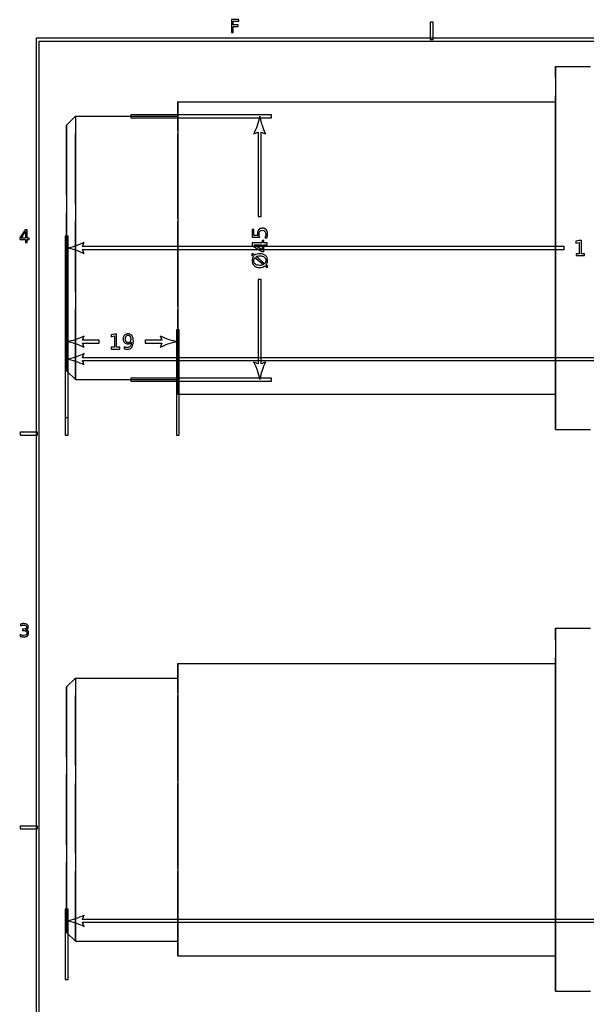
# Model space of a CAD drawing. Header units: millimetres. Extents: x -205 to 205, y -138 to 138.
# Tile 2 of 7: x -205 to -108, y -30 to 138. Entities that reach past the tile are written whole.
import ezdxf

# ---------------------------------------------------------------- set-up
doc = ezdxf.new("R2010")
doc.units = ezdxf.units.MM
doc.linetypes.add('ACAD_ISO02W100', pattern=[15, 12, -3])
doc.layers.add('不可见轮廓', color=7, linetype='ACAD_ISO02W100')
doc.layers.add('可见轮廓', color=7, linetype='Continuous')

msp = doc.modelspace()

# ---------------------------------------------------------------- linework, layer by layer
at = {"layer": '不可见轮廓'}
for points in [[(-113.55, 68.05), (-113.55, 68.83), (-113.55, 71.12), (-113.55, 74.81), (-113.55, 79.72), (-113.55, 85.6), (-113.55, 92.15), (-113.55, 99.05), (-113.55, 105.95), (-113.55, 112.5), (-113.55, 118.38), (-113.55, 123.29), (-113.55, 126.98), (-113.55, 129.27), (-113.55, 130.05)], [(-178.05, 74.05), (-178.05, 74.68), (-178.05, 76.53), (-178.05, 79.51), (-178.05, 83.46), (-178.05, 88.2), (-178.05, 93.49), (-178.05, 99.05), (-178.05, 104.61), (-178.05, 109.9), (-178.05, 114.64), (-178.05, 118.6), (-178.05, 121.58), (-178.05, 123.42), (-178.05, 124.05)], [(-113.55, 74.05), (-113.55, 74.68), (-113.55, 76.53), (-113.55, 79.51), (-113.55, 83.46), (-113.55, 88.2), (-113.55, 93.49), (-113.55, 99.05), (-113.55, 104.61), (-113.55, 109.9), (-113.55, 114.64), (-113.55, 118.6), (-113.55, 121.58), (-113.55, 123.42), (-113.55, 124.05)], [(-113.55, 124.05), (-113.55, 123.89), (-113.55, 123.42), (-113.55, 122.65), (-113.55, 121.58), (-113.55, 120.22), (-113.55, 118.6), (-113.55, 116.73), (-113.55, 114.64), (-113.55, 112.35), (-113.55, 109.9), (-113.55, 107.31), (-113.55, 104.61), (-113.55, 101.85), (-113.55, 99.05)], [(-195.55, 76.55), (-195.55, 77.12), (-195.55, 78.78), (-195.55, 81.46), (-195.55, 85.02), (-195.55, 89.29), (-195.55, 94.04), (-195.55, 99.05), (-195.55, 104.06), (-195.55, 108.81), (-195.55, 113.08), (-195.55, 116.64), (-195.55, 119.32), (-195.55, 120.99), (-195.55, 121.55)], [(-178.05, 76.55), (-178.05, 77.12), (-178.05, 78.78), (-178.05, 81.46), (-178.05, 85.02), (-178.05, 89.29), (-178.05, 94.04), (-178.05, 99.05), (-178.05, 104.06), (-178.05, 108.81), (-178.05, 113.08), (-178.05, 116.64), (-178.05, 119.32), (-178.05, 120.99), (-178.05, 121.55)], [(-178.05, 121.55), (-178.05, 121.41), (-178.05, 120.99), (-178.05, 120.29), (-178.05, 119.32), (-178.05, 118.1), (-178.05, 116.64), (-178.05, 114.96), (-178.05, 113.08), (-178.05, 111.02), (-178.05, 108.81), (-178.05, 106.48), (-178.05, 104.06), (-178.05, 101.57), (-178.05, 99.05)], [(-197.05, 78.05), (-197.05, 78.58), (-197.05, 80.13), (-197.05, 82.63), (-197.05, 85.96), (-197.05, 89.94), (-197.05, 94.38), (-197.05, 99.05), (-197.05, 103.72), (-197.05, 108.16), (-197.05, 112.14), (-197.05, 115.47), (-197.05, 117.97), (-197.05, 119.52), (-197.05, 120.05)], [(-178.05, 99.05), (-178.05, 96.53), (-178.05, 94.04), (-178.05, 91.62), (-178.05, 89.29), (-178.05, 87.08), (-178.05, 85.02), (-178.05, 83.14), (-178.05, 81.46), (-178.05, 80), (-178.05, 78.78), (-178.05, 77.81), (-178.05, 77.12), (-178.05, 76.69), (-178.05, 76.55)], [(-113.55, 99.05), (-113.55, 96.25), (-113.55, 93.49), (-113.55, 90.79), (-113.55, 88.2), (-113.55, 85.75), (-113.55, 83.46), (-113.55, 81.37), (-113.55, 79.51), (-113.55, 77.88), (-113.55, 76.53), (-113.55, 75.45), (-113.55, 74.68), (-113.55, 74.21), (-113.55, 74.05)], [(-113.55, -27.95), (-113.55, -27.17), (-113.55, -24.88), (-113.55, -21.19), (-113.55, -16.28), (-113.55, -10.4), (-113.55, -3.85), (-113.55, 3.05), (-113.55, 9.95), (-113.55, 16.5), (-113.55, 22.38), (-113.55, 27.29), (-113.55, 30.98), (-113.55, 33.27), (-113.55, 34.05)], [(-178.05, -21.95), (-178.05, -21.32), (-178.05, -19.47), (-178.05, -16.49), (-178.05, -12.54), (-178.05, -7.8), (-178.05, -2.51), (-178.05, 3.05), (-178.05, 8.61), (-178.05, 13.9), (-178.05, 18.64), (-178.05, 22.6), (-178.05, 25.58), (-178.05, 27.42), (-178.05, 28.05)], [(-113.55, -21.95), (-113.55, -21.32), (-113.55, -19.47), (-113.55, -16.49), (-113.55, -12.54), (-113.55, -7.8), (-113.55, -2.51), (-113.55, 3.05), (-113.55, 8.61), (-113.55, 13.9), (-113.55, 18.64), (-113.55, 22.6), (-113.55, 25.58), (-113.55, 27.42), (-113.55, 28.05)], [(-113.55, 28.05), (-113.55, 27.42), (-113.55, 25.58), (-113.55, 22.6), (-113.55, 18.64), (-113.55, 13.9), (-113.55, 8.61), (-113.55, 3.05), (-113.55, -2.51), (-113.55, -7.8), (-113.55, -12.54), (-113.55, -16.49), (-113.55, -19.47), (-113.55, -21.32), (-113.55, -21.95)], [(-195.55, -19.45), (-195.55, -18.88), (-195.55, -17.22), (-195.55, -14.54), (-195.55, -10.98), (-195.55, -6.71), (-195.55, -1.96), (-195.55, 3.05), (-195.55, 8.06), (-195.55, 12.81), (-195.55, 17.08), (-195.55, 20.64), (-195.55, 23.32), (-195.55, 24.99), (-195.55, 25.55)], [(-178.05, -19.45), (-178.05, -18.88), (-178.05, -17.22), (-178.05, -14.54), (-178.05, -10.98), (-178.05, -6.71), (-178.05, -1.96), (-178.05, 3.05), (-178.05, 8.06), (-178.05, 12.81), (-178.05, 17.08), (-178.05, 20.64), (-178.05, 23.32), (-178.05, 24.99), (-178.05, 25.55)], [(-178.05, 25.55), (-178.05, 24.99), (-178.05, 23.32), (-178.05, 20.64), (-178.05, 17.08), (-178.05, 12.81), (-178.05, 8.06), (-178.05, 3.05), (-178.05, -1.96), (-178.05, -6.71), (-178.05, -10.98), (-178.05, -14.54), (-178.05, -17.22), (-178.05, -18.88), (-178.05, -19.45)], [(-197.05, -17.95), (-197.05, -17.42), (-197.05, -15.87), (-197.05, -13.37), (-197.05, -10.04), (-197.05, -6.06), (-197.05, -1.62), (-197.05, 3.05), (-197.05, 7.72), (-197.05, 12.16), (-197.05, 16.14), (-197.05, 19.47), (-197.05, 21.97), (-197.05, 23.52), (-197.05, 24.05)]]:
    msp.add_open_spline(points, degree=1, dxfattribs=at)
at = {"layer": '可见轮廓'}
for p, q in [((-168.9, 138.07), (-168.9, 135.88)), ((-167.64, 138.07), (-168.9, 138.07)), ((-167.64, 137.82), (-167.64, 138.07)), ((-168.61, 137.82), (-167.64, 137.82)), ((-168.61, 137.17), (-168.61, 137.82)), ((-167.74, 137.17), (-168.61, 137.17)), ((-168.61, 136.92), (-167.74, 136.92)), ((-168.61, 135.88), (-168.61, 136.92)), ((-167.74, 136.92), (-167.74, 137.17)), ((-134.92, 137.67), (-134.92, 134.67)), ((-134.42, 137.67), (-134.92, 137.67)), ((-134.42, 134.67), (-134.42, 137.67)), ((202.25, 134.92), (-202.25, 134.92)), ((-202.25, 134.92), (-202.25, -134.92)), ((-168.9, 135.88), (-168.61, 135.88)), ((-134.92, 134.67), (-134.42, 134.67)), ((-201.75, 134.42), (201.75, 134.42)), ((-201.75, -134.42), (-201.75, 134.42)), ((-113.55, 130.05), (-107.55, 130.05)), ((-178.05, 124.05), (-113.55, 124.05)), ((-197.05, 120.05), (-195.55, 121.55)), ((-195.55, 121.55), (-178.05, 121.55)), ((-162.05, 121.8), (-186.05, 121.8)), ((-186.05, 121.8), (-186.05, 121.3)), ((-186.05, 121.3), (-162.05, 121.3)), ((-162.05, 121.3), (-162.05, 121.8)), ((-165.05, 118.55), (-164.3, 118.83)), ((-164.3, 118.83), (-164.3, 104.42)), ((-163.8, 104.42), (-163.8, 118.83)), ((-163.8, 118.83), (-163.05, 118.55)), ((-164.3, 104.42), (-163.8, 104.42)), ((-204.15, 102.15), (-205.06, 100.76)), ((-204.82, 100.72), (-204.07, 101.89)), ((-203.78, 102.15), (-204.15, 102.15)), ((-204.07, 101.89), (-204.07, 100.72)), ((-203.78, 100.72), (-203.78, 102.15)), ((-197.3, 101.05), (-197.3, 67.05)), ((-196.8, 101.05), (-197.3, 101.05)), ((-196.8, 67.05), (-196.8, 101.05)), ((-165.33, 102.23), (-165.33, 100.87)), ((-165.04, 102.23), (-165.33, 102.23)), ((-165.04, 101.19), (-165.04, 102.23)), ((-164.41, 101.19), (-165.04, 101.19)), ((-205.06, 100.76), (-205.06, 100.48)), ((-205.06, 100.48), (-204.07, 100.48)), ((-204.07, 100.72), (-204.82, 100.72)), ((-204.07, 100.48), (-204.07, 99.96)), ((-204.07, 99.96), (-203.78, 99.96)), ((-203.46, 100.72), (-203.78, 100.72)), ((-203.78, 100.48), (-203.46, 100.48)), ((-203.78, 99.96), (-203.78, 100.48)), ((-203.46, 100.48), (-203.46, 100.72)), ((-194.33, 99.3), (-194.05, 100.05)), ((-112.08, 99.3), (-194.33, 99.3)), ((-165.33, 100.87), (-164.04, 100.87)), ((-165.33, 99.93), (-165.33, 99.5)), ((-163.66, 99.93), (-165.33, 99.93)), ((-165.33, 99.5), (-163.71, 98.44)), ((-165.03, 99.59), (-163.66, 99.59)), ((-163.66, 98.72), (-165.03, 99.59)), ((-163.66, 100.3), (-163.66, 99.93)), ((-163.38, 100.3), (-163.66, 100.3)), ((-163.66, 99.59), (-163.66, 98.72)), ((-163.38, 99.93), (-163.38, 100.3)), ((-162.77, 99.93), (-163.38, 99.93)), ((-163.38, 99.59), (-162.77, 99.59)), ((-163.38, 98.44), (-163.38, 99.59)), ((-163.18, 100.76), (-162.83, 100.76)), ((-162.77, 99.59), (-162.77, 99.93)), ((-112.08, 98.8), (-112.08, 99.3)), ((-109.47, 100.33), (-110.08, 100.21)), ((-110.08, 100.21), (-110.08, 99.89)), ((-110.08, 99.89), (-109.47, 100.01)), ((-109.12, 100.33), (-109.47, 100.33)), ((-109.47, 100.01), (-109.47, 98.07)), ((-109.12, 98.07), (-109.12, 100.33)), ((-194.05, 98.05), (-194.33, 98.8)), ((-194.33, 98.8), (-112.08, 98.8)), ((-165.29, 98.09), (-165.44, 97.92)), ((-165.44, 97.92), (-165.11, 97.64)), ((-164.95, 97.8), (-165.29, 98.09)), ((-163.71, 98.44), (-163.38, 98.44)), ((-110.03, 98.07), (-110.03, 97.78)), ((-109.47, 98.07), (-110.03, 98.07)), ((-110.03, 97.78), (-108.56, 97.78)), ((-108.56, 98.07), (-109.12, 98.07)), ((-108.56, 97.78), (-108.56, 98.07)), ((-164.87, 97.43), (-163.42, 96.21)), ((-163.23, 96.35), (-164.67, 97.57)), ((-163.15, 95.98), (-162.81, 95.69)), ((-162.65, 95.86), (-162.98, 96.14)), ((-162.81, 95.69), (-162.65, 95.86)), ((-163.8, 93.69), (-164.3, 93.69)), ((-164.3, 93.69), (-164.3, 79.27)), ((-163.8, 79.27), (-163.8, 93.69)), ((-197.3, 85.05), (-197.3, 67.05)), ((-196.8, 85.05), (-197.3, 85.05)), ((-196.8, 67.05), (-196.8, 85.05)), ((-188.85, 84.33), (-189.46, 84.21)), ((-189.46, 84.21), (-189.46, 83.89)), ((-188.5, 84.33), (-188.85, 84.33)), ((-188.5, 82.07), (-188.5, 84.33)), ((-178.3, 85.05), (-178.3, 67.05)), ((-177.8, 85.05), (-178.3, 85.05)), ((-177.8, 67.05), (-177.8, 85.05)), ((-194.33, 83.3), (-194.05, 84.05)), ((-191.46, 83.3), (-194.33, 83.3)), ((-194.05, 82.05), (-194.33, 82.8)), ((-194.33, 82.8), (-191.46, 82.8)), ((-191.46, 82.8), (-191.46, 83.3)), ((-189.46, 83.89), (-188.84, 84.01)), ((-188.84, 84.01), (-188.84, 82.07)), ((-180.77, 83.3), (-183.64, 83.3)), ((-183.64, 83.3), (-183.64, 82.8)), ((-183.64, 82.8), (-180.77, 82.8)), ((-181.05, 84.05), (-180.77, 83.3)), ((-180.77, 82.8), (-181.05, 82.05)), ((-197.3, 82.05), (-197.3, 70.05)), ((-196.8, 82.05), (-197.3, 82.05)), ((-196.8, 70.05), (-196.8, 82.05)), ((-194.33, 80.3), (-194.05, 81.05)), ((-189.41, 82.07), (-189.41, 81.78)), ((-188.84, 82.07), (-189.41, 82.07)), ((-189.41, 81.78), (-187.94, 81.78)), ((-187.94, 82.07), (-188.5, 82.07)), ((-187.94, 81.78), (-187.94, 82.07)), ((-187.23, 82.14), (-187.23, 81.83)), ((-82.14, 80.3), (-194.33, 80.3)), ((-194.05, 79.05), (-194.33, 79.8)), ((-194.33, 79.8), (-82.14, 79.8)), ((-164.3, 79.27), (-165.05, 79.55)), ((-163.05, 79.55), (-163.8, 79.27)), ((-197.05, 78.05), (-195.55, 76.55)), ((-195.55, 76.55), (-178.05, 76.55)), ((-162.05, 76.8), (-186.05, 76.8)), ((-186.05, 76.8), (-186.05, 76.3)), ((-186.05, 76.3), (-162.05, 76.3)), ((-162.05, 76.3), (-162.05, 76.8)), ((-178.05, 74.05), (-113.55, 74.05)), ((-197.3, 70.05), (-196.8, 70.05)), ((-202, 67.58), (-205, 67.58)), ((-205, 67.58), (-205, 67.08)), ((-202, 67.08), (-202, 67.58)), ((-113.55, 68.05), (-107.55, 68.05)), ((-205, 67.08), (-202, 67.08)), ((-197.3, 67.05), (-196.8, 67.05)), ((-197.3, 67.05), (-196.8, 67.05)), ((-178.3, 67.05), (-177.8, 67.05)), ((-204.91, 34.76), (-204.91, 34.5)), ((-204.6, 33.92), (-204.6, 33.68)), ((-204.33, 33.92), (-204.6, 33.92)), ((-204.6, 33.68), (-204.34, 33.68)), ((-113.55, 34.05), (-107.55, 34.05)), ((-204.98, 32.98), (-204.98, 32.69)), ((-178.05, 28.05), (-113.55, 28.05)), ((-197.05, 24.05), (-195.55, 25.55)), ((-195.55, 25.55), (-178.05, 25.55)), ((-202, 0.25), (-205, 0.25)), ((-205, 0.25), (-205, -0.25)), ((-202, -0.25), (-202, 0.25)), ((-205, -0.25), (-202, -0.25)), ((-197.3, -13.95), (-197.3, -25.95)), ((-196.8, -13.95), (-197.3, -13.95)), ((-196.8, -25.95), (-196.8, -13.95)), ((-194.33, -15.7), (-194.05, -14.95)), ((-82.14, -15.7), (-194.33, -15.7)), ((-194.05, -16.95), (-194.33, -16.2)), ((-194.33, -16.2), (-82.14, -16.2)), ((-195.55, -19.45), (-197.05, -17.95)), ((-195.55, -19.45), (-178.05, -19.45)), ((-178.05, -21.95), (-113.55, -21.95)), ((-197.3, -25.95), (-196.8, -25.95)), ((-113.55, -27.95), (-107.55, -27.95))]:
    msp.add_line(p, q, dxfattribs=at)
for centre, start, end in [((-174.05, 123.22), -27.4076, -9.4623), ((-154.05, 123.22), -170.5377, -152.5924), ((-198.71, 109.05), -80.5377, -62.5924), ((-198.71, 89.05), 62.5924, 80.5377), ((-198.71, 93.05), -80.5377, -62.5924), ((-198.71, 73.05), 62.5924, 80.5377), ((-176.38, 93.05), -117.4076, -99.4623), ((-176.38, 73.05), 99.4623, 117.4076), ((-198.71, 90.05), -80.5377, -62.5924), ((-198.71, 70.05), 62.5924, 80.5377), ((-174.05, 74.88), 9.4623, 27.4076), ((-154.05, 74.88), 152.5924, 170.5377), ((-198.71, -5.95), -80.5377, -62.5924), ((-198.71, -25.95), 62.5924, 80.5377)]:
    msp.add_arc(centre, 10.14, start, end, dxfattribs=at)
for points in [[(-113.55, 130.05), (-113.55, 129.86), (-113.55, 129.27), (-113.55, 128.31), (-113.55, 126.98), (-113.55, 125.3), (-113.55, 123.29), (-113.55, 120.97), (-113.55, 118.38), (-113.55, 115.54), (-113.55, 112.5), (-113.55, 109.29), (-113.55, 105.95), (-113.55, 102.52), (-113.55, 99.05)], [(-178.05, 124.05), (-178.05, 123.89), (-178.05, 123.42), (-178.05, 122.65), (-178.05, 121.58), (-178.05, 120.22), (-178.05, 118.6), (-178.05, 116.73), (-178.05, 114.64), (-178.05, 112.35), (-178.05, 109.9), (-178.05, 107.31), (-178.05, 104.61), (-178.05, 101.85), (-178.05, 99.05)], [(-195.55, 121.55), (-195.55, 121.41), (-195.55, 120.99), (-195.55, 120.29), (-195.55, 119.32), (-195.55, 118.1), (-195.55, 116.64), (-195.55, 114.96), (-195.55, 113.08), (-195.55, 111.02), (-195.55, 108.81), (-195.55, 106.48), (-195.55, 104.06), (-195.55, 101.57), (-195.55, 99.05)], [(-197.05, 120.05), (-197.05, 119.92), (-197.05, 119.52), (-197.05, 118.87), (-197.05, 117.97), (-197.05, 116.83), (-197.05, 115.47), (-197.05, 113.9), (-197.05, 112.14), (-197.05, 110.22), (-197.05, 108.16), (-197.05, 105.99), (-197.05, 103.72), (-197.05, 101.4), (-197.05, 99.05)], [(-197.05, 99.05), (-197.05, 96.7), (-197.05, 94.38), (-197.05, 92.12), (-197.05, 89.94), (-197.05, 87.88), (-197.05, 85.96), (-197.05, 84.2), (-197.05, 82.63), (-197.05, 81.27), (-197.05, 80.13), (-197.05, 79.23), (-197.05, 78.58), (-197.05, 78.18), (-197.05, 78.05)], [(-195.55, 99.05), (-195.55, 96.53), (-195.55, 94.04), (-195.55, 91.62), (-195.55, 89.29), (-195.55, 87.08), (-195.55, 85.02), (-195.55, 83.14), (-195.55, 81.46), (-195.55, 80), (-195.55, 78.78), (-195.55, 77.81), (-195.55, 77.12), (-195.55, 76.69), (-195.55, 76.55)], [(-178.05, 99.05), (-178.05, 96.25), (-178.05, 93.49), (-178.05, 90.79), (-178.05, 88.2), (-178.05, 85.75), (-178.05, 83.46), (-178.05, 81.37), (-178.05, 79.51), (-178.05, 77.88), (-178.05, 76.53), (-178.05, 75.45), (-178.05, 74.68), (-178.05, 74.21), (-178.05, 74.05)], [(-113.55, 99.05), (-113.55, 95.58), (-113.55, 92.15), (-113.55, 88.81), (-113.55, 85.6), (-113.55, 82.56), (-113.55, 79.72), (-113.55, 77.13), (-113.55, 74.81), (-113.55, 72.8), (-113.55, 71.12), (-113.55, 69.79), (-113.55, 68.83), (-113.55, 68.25), (-113.55, 68.05)], [(-113.55, 34.05), (-113.55, 33.27), (-113.55, 30.98), (-113.55, 27.29), (-113.55, 22.38), (-113.55, 16.5), (-113.55, 9.95), (-113.55, 3.05), (-113.55, -3.85), (-113.55, -10.4), (-113.55, -16.28), (-113.55, -21.19), (-113.55, -24.88), (-113.55, -27.17), (-113.55, -27.95)], [(-178.05, 28.05), (-178.05, 27.42), (-178.05, 25.58), (-178.05, 22.6), (-178.05, 18.64), (-178.05, 13.9), (-178.05, 8.61), (-178.05, 3.05), (-178.05, -2.51), (-178.05, -7.8), (-178.05, -12.54), (-178.05, -16.49), (-178.05, -19.47), (-178.05, -21.32), (-178.05, -21.95)], [(-195.55, 25.55), (-195.55, 24.99), (-195.55, 23.32), (-195.55, 20.64), (-195.55, 17.08), (-195.55, 12.81), (-195.55, 8.06), (-195.55, 3.05), (-195.55, -1.96), (-195.55, -6.71), (-195.55, -10.98), (-195.55, -14.54), (-195.55, -17.22), (-195.55, -18.88), (-195.55, -19.45)], [(-197.05, 24.05), (-197.05, 23.52), (-197.05, 21.97), (-197.05, 19.47), (-197.05, 16.14), (-197.05, 12.16), (-197.05, 7.72), (-197.05, 3.05), (-197.05, -1.62), (-197.05, -6.06), (-197.05, -10.04), (-197.05, -13.37), (-197.05, -15.87), (-197.05, -17.42), (-197.05, -17.95)]]:
    msp.add_open_spline(points, degree=1, dxfattribs=at)
for points, degree, knots in [([(-162.83, 100.76), (-162.72, 101.12), (-162.72, 101.44), (-162.72, 101.9), (-162.95, 102.16), (-163.18, 102.42), (-163.59, 102.42), (-163.99, 102.42), (-164.23, 102.17), (-164.46, 101.92), (-164.46, 101.49), (-164.46, 101.34), (-164.41, 101.19)], 2, [0, 0, 0, 2, 2, 4.904255, 4.904255, 7.808511, 7.808511, 10.62841, 10.62841, 13.448309, 13.448309, 14.440914, 14.440914, 14.440914]), ([(-164.04, 100.87), (-164.13, 101.06), (-164.17, 101.24), (-164.17, 101.43), (-164.17, 101.63), (-164.12, 101.78), (-164.02, 101.9), (-163.91, 102.01), (-163.77, 102.07), (-163.59, 102.07), (-163.42, 102.07), (-163.27, 102.01), (-163.17, 101.9), (-163.07, 101.78), (-163.02, 101.63), (-163.02, 101.43), (-163.02, 101.18), (-163.07, 100.97), (-163.18, 100.76)], 3, [0, 0, 0, 0, 2, 2, 2, 4.135802, 4.135802, 4.135802, 6.271605, 6.271605, 6.271605, 8.407407, 8.407407, 8.407407, 10.54321, 10.54321, 10.54321, 13.185185, 13.185185, 13.185185, 13.185185]), ([(-165.11, 97.64), (-165.28, 97.44), (-165.37, 97.19), (-165.37, 96.89), (-165.37, 96.53), (-165.25, 96.25), (-165.01, 96.03), (-164.77, 95.82), (-164.45, 95.71), (-164.05, 95.71), (-163.68, 95.71), (-163.38, 95.8), (-163.15, 95.98)], 3, [0, 0, 0, 0, 2, 2, 2, 4.423077, 4.423077, 4.423077, 6.846154, 6.846154, 6.846154, 9.036506, 9.036506, 9.036506, 9.036506]), ([(-162.98, 96.14), (-162.81, 96.35), (-162.72, 96.6), (-162.72, 96.89), (-162.72, 97.25), (-162.84, 97.54), (-163.08, 97.75), (-163.32, 97.96), (-163.65, 98.07), (-164.05, 98.07), (-164.41, 98.07), (-164.71, 97.98), (-164.95, 97.8)], 3, [0, 0, 0, 0, 2, 2, 2, 4.453125, 4.453125, 4.453125, 6.90625, 6.90625, 6.90625, 9.102249, 9.102249, 9.102249, 9.102249]), ([(-164.67, 97.57), (-164.51, 97.66), (-164.3, 97.71), (-164.05, 97.71), (-163.73, 97.71), (-163.47, 97.63), (-163.29, 97.49), (-163.1, 97.34), (-163.01, 97.14), (-163.01, 96.89), (-163, 96.68), (-163.08, 96.49), (-163.23, 96.35)], 3, [0, 0, 0, 0, 2, 2, 2, 4.517857, 4.517857, 4.517857, 7.035714, 7.035714, 7.035714, 9.210227, 9.210227, 9.210227, 9.210227]), ([(-163.42, 96.21), (-163.57, 96.12), (-163.79, 96.07), (-164.05, 96.07), (-164.37, 96.07), (-164.62, 96.15), (-164.81, 96.29), (-165, 96.44), (-165.09, 96.64), (-165.09, 96.89), (-165.09, 97.11), (-165.01, 97.3), (-164.87, 97.43)], 3, [0, 0, 0, 0, 2, 2, 2, 4.526786, 4.526786, 4.526786, 7.053571, 7.053571, 7.053571, 9.235795, 9.235795, 9.235795, 9.235795]), ([(-187.23, 81.83), (-187.04, 81.76), (-186.87, 81.73), (-186.69, 81.73), (-186.37, 81.73), (-186.11, 81.85), (-185.92, 82.09), (-185.73, 82.33), (-185.64, 82.65), (-185.64, 83.05), (-185.64, 83.48), (-185.71, 83.81), (-185.87, 84.04), (-186.02, 84.26), (-186.25, 84.37), (-186.54, 84.37), (-186.8, 84.37), (-187.01, 84.3), (-187.16, 84.14), (-187.32, 83.98), (-187.4, 83.77), (-187.4, 83.51), (-187.4, 83.24), (-187.32, 83.03), (-187.17, 82.87), (-187.02, 82.72), (-186.82, 82.64), (-186.57, 82.64), (-186.32, 82.64), (-186.11, 82.75), (-185.98, 82.95)], 3, [0, 0, 0, 0, 2, 2, 2, 5.723684, 5.723684, 5.723684, 9.447368, 9.447368, 9.447368, 13.43477, 13.43477, 13.43477, 17.422171, 17.422171, 17.422171, 20.901525, 20.901525, 20.901525, 24.380879, 24.380879, 24.380879, 27.935871, 27.935871, 27.935871, 31.490863, 31.490863, 31.490863, 34.918891, 34.918891, 34.918891, 34.918891]), ([(-185.98, 82.95), (-186, 82.63), (-186.06, 82.4), (-186.18, 82.25), (-186.31, 82.09), (-186.48, 82.02), (-186.71, 82.02), (-186.88, 82.02), (-187.06, 82.06), (-187.23, 82.14)], 3, [0, 0, 0, 0, 1, 1, 1, 2, 2, 2, 2.75, 2.75, 2.75, 2.75]), ([(-186.54, 82.91), (-186.78, 82.91), (-186.91, 83.07), (-187.05, 83.23), (-187.05, 83.51), (-187.05, 83.78), (-186.91, 83.94), (-186.78, 84.1), (-186.54, 84.1), (-186.31, 84.1), (-186.18, 83.94), (-186.04, 83.78), (-186.04, 83.51), (-186.04, 83.23), (-186.18, 83.07), (-186.31, 82.91), (-186.54, 82.91)], 2, [0, 0, 0, 1, 1, 2, 2, 2.993827, 2.993827, 3.987654, 3.987654, 4.981481, 4.981481, 5.975309, 5.975309, 6.975309, 6.975309, 7.975309, 7.975309, 7.975309]), ([(-204.98, 32.69), (-204.67, 32.59), (-204.39, 32.59), (-203.98, 32.59), (-203.76, 32.76), (-203.54, 32.94), (-203.54, 33.26), (-203.54, 33.47), (-203.66, 33.62), (-203.77, 33.76), (-203.99, 33.81)], 2, [0, 0, 0, 2, 2, 4.978723, 4.978723, 7.957447, 7.957447, 9.898334, 9.898334, 11.839222, 11.839222, 11.839222]), ([(-204.34, 33.68), (-204.18, 33.68), (-204.06, 33.64), (-203.97, 33.57), (-203.88, 33.49), (-203.83, 33.39), (-203.83, 33.26), (-203.83, 33.12), (-203.88, 33.02), (-203.98, 32.94), (-204.07, 32.87), (-204.21, 32.83), (-204.4, 32.83), (-204.61, 32.83), (-204.81, 32.88), (-204.98, 32.98)], 3, [0, 0, 0, 0, 1, 1, 1, 2, 2, 2, 3.083333, 3.083333, 3.083333, 4.166667, 4.166667, 4.166667, 5.409649, 5.409649, 5.409649, 5.409649]), ([(-203.99, 33.81), (-203.73, 33.87), (-203.59, 34.05), (-203.59, 34.29), (-203.59, 34.46), (-203.65, 34.6), (-203.78, 34.7), (-203.91, 34.8), (-204.09, 34.85), (-204.32, 34.85), (-204.49, 34.85), (-204.69, 34.82), (-204.91, 34.76)], 3, [0, 0, 0, 0, 2, 2, 2, 3.435484, 3.435484, 3.435484, 4.870968, 4.870968, 4.870968, 5.981907, 5.981907, 5.981907, 5.981907]), ([(-204.91, 34.5), (-204.69, 34.57), (-204.51, 34.61), (-204.34, 34.61), (-204.19, 34.61), (-204.08, 34.58), (-204, 34.52), (-203.92, 34.46), (-203.88, 34.37), (-203.88, 34.26), (-203.88, 34.04), (-204.04, 33.92), (-204.33, 33.92)], 3, [0, 0, 0, 0, 2, 2, 2, 3.831325, 3.831325, 3.831325, 5.662651, 5.662651, 5.662651, 9.229754, 9.229754, 9.229754, 9.229754])]:
    msp.add_open_spline(points, degree=degree, knots=knots, dxfattribs=at)

doc.saveas('drawing.dxf')
